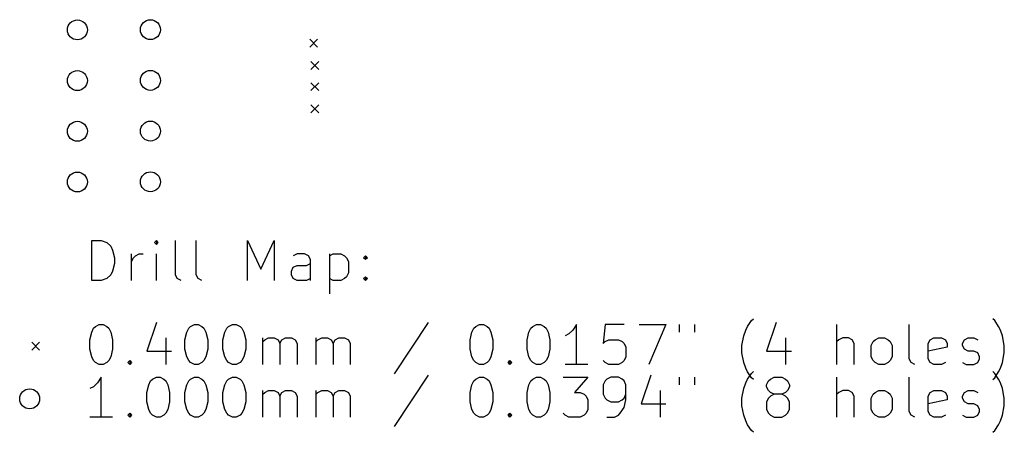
# Model space of a CAD drawing. Extents: x 122.8 to 172.1, y -88.9 to -68.3.
import ezdxf

# ---------------------------------------------------------------- set-up
doc = ezdxf.new("R2010")
doc.units = 0
doc.layers.add('BLACK', color=7, linetype='CONTINUOUS')

msp = doc.modelspace()

# ---------------------------------------------------------------- linework, layer by layer
at = {"layer": 'BLACK', "linetype": 'CONTINUOUS'}
for p, q in [((137.3156, -69.2436), (137.7156, -69.6436)), ((137.7156, -69.2436), (137.3156, -69.6436)), ((137.3664, -70.3612), (137.7664, -70.7612)), ((137.7664, -70.3612), (137.3664, -70.7612)), ((137.3664, -71.428), (137.7664, -71.828)), ((137.7664, -71.428), (137.3664, -71.828)), ((137.3664, -72.5456), (137.7664, -72.9456)), ((137.7664, -72.5456), (137.3664, -72.9456)), ((126.397368, -81.340038), (126.397368, -79.340038)), ((126.397368, -79.340038), (126.873558, -79.340038)), ((126.873558, -79.340038), (127.159273, -79.435276)), ((129.635463, -79.340038), (129.540225, -79.435276)), ((129.730701, -79.435276), (129.635463, -79.340038)), ((129.635463, -79.340038), (129.635463, -79.530514)), ((130.587844, -81.054323), (130.587844, -79.340038)), ((131.635463, -81.054323), (131.635463, -79.340038)), ((134.206892, -81.340038), (134.206892, -79.340038)), ((134.206892, -79.340038), (134.873559, -80.768609)), ((134.873559, -80.768609), (135.540225, -79.340038)), ((135.540225, -79.340038), (135.540225, -81.340038)), ((127.159273, -79.435276), (127.349749, -79.625752)), ((127.349749, -79.625752), (127.444987, -79.816228)), ((127.444987, -79.816228), (127.540225, -80.19718)), ((129.540225, -79.435276), (129.635463, -79.530514)), ((129.635463, -79.530514), (129.730701, -79.435276)), ((127.540225, -80.19718), (127.540225, -80.482895)), ((128.397368, -81.340038), (128.397368, -80.006704)), ((128.397368, -80.387657), (128.492606, -80.19718)), ((128.492606, -80.19718), (128.587844, -80.101942)), ((128.587844, -80.101942), (128.77832, -80.006704)), ((128.77832, -80.006704), (128.968797, -80.006704)), ((129.635463, -81.340038), (129.635463, -80.006704)), ((136.683082, -80.006704), (136.492606, -80.101942)), ((137.064035, -80.006704), (136.683082, -80.006704)), ((137.254511, -80.101942), (137.064035, -80.006704)), ((137.349749, -80.292419), (137.254511, -80.101942)), ((137.349749, -81.340038), (137.349749, -80.292419)), ((138.30213, -80.006704), (138.30213, -82.006704)), ((138.30213, -80.101942), (138.492606, -80.006704)), ((138.492606, -80.006704), (138.873559, -80.006704)), ((138.873559, -80.006704), (139.064035, -80.101942)), ((139.064035, -80.101942), (139.159273, -80.19718)), ((139.159273, -80.19718), (139.254511, -80.387657)), ((139.254511, -80.387657), (139.254511, -80.959085)), ((140.016416, -80.19718), (140.111654, -80.101942)), ((140.111654, -80.292419), (140.016416, -80.19718)), ((140.111654, -80.101942), (140.206892, -80.19718)), ((140.111654, -80.101942), (140.111654, -80.292419)), ((140.206892, -80.19718), (140.111654, -80.292419)), ((127.444987, -80.863847), (127.349749, -81.054323)), ((127.540225, -80.482895), (127.444987, -80.863847)), ((136.397368, -80.863847), (136.492606, -80.673371)), ((136.397368, -81.054323), (136.397368, -80.863847)), ((136.492606, -80.673371), (136.683082, -80.578133)), ((136.683082, -80.578133), (137.159273, -80.578133)), ((137.159273, -80.578133), (137.349749, -80.482895)), ((126.873558, -81.340038), (126.397368, -81.340038)), ((127.159273, -81.2448), (126.873558, -81.340038)), ((127.349749, -81.054323), (127.159273, -81.2448)), ((130.683082, -81.2448), (130.587844, -81.054323)), ((130.873558, -81.340038), (130.683082, -81.2448)), ((131.730701, -81.2448), (131.635463, -81.054323)), ((131.921177, -81.340038), (131.730701, -81.2448)), ((136.492606, -81.2448), (136.397368, -81.054323)), ((136.683082, -81.340038), (136.492606, -81.2448)), ((137.159273, -81.340038), (136.683082, -81.340038)), ((137.349749, -81.2448), (137.159273, -81.340038)), ((138.492606, -81.340038), (138.30213, -81.2448)), ((138.873559, -81.340038), (138.492606, -81.340038)), ((139.064035, -81.2448), (138.873559, -81.340038)), ((139.159273, -81.149561), (139.064035, -81.2448)), ((139.254511, -80.959085), (139.159273, -81.149561)), ((140.016416, -81.2448), (140.111654, -81.149561)), ((140.111654, -81.340038), (140.016416, -81.2448)), ((140.111654, -81.149561), (140.206892, -81.2448)), ((140.111654, -81.149561), (140.111654, -81.340038)), ((140.206892, -81.2448), (140.111654, -81.340038)), ((159.254514, -83.635276), (159.44499, -83.349561)), ((159.44499, -83.349561), (159.540229, -83.254323)), ((171.635468, -83.349561), (171.54023, -83.254323)), ((171.825944, -83.635276), (171.635468, -83.349561)), ((126.397368, -83.92099), (126.492606, -83.730514)), ((126.492606, -83.730514), (126.587844, -83.635276)), ((126.587844, -83.635276), (126.77832, -83.540038)), ((126.77832, -83.540038), (126.968797, -83.540038)), ((126.968797, -83.540038), (127.159273, -83.635276)), ((127.159273, -83.635276), (127.254511, -83.730514)), ((127.254511, -83.730514), (127.349749, -83.92099)), ((129.635463, -83.4448), (129.159273, -84.873371)), ((131.159273, -83.92099), (131.254511, -83.730514)), ((131.254511, -83.730514), (131.349749, -83.635276)), ((131.349749, -83.635276), (131.540225, -83.540038)), ((131.540225, -83.540038), (131.730702, -83.540038)), ((131.730702, -83.540038), (131.921178, -83.635276)), ((131.921178, -83.635276), (132.016416, -83.730514)), ((132.016416, -83.730514), (132.111654, -83.92099)), ((133.064035, -83.92099), (133.159273, -83.730514)), ((133.159273, -83.730514), (133.254511, -83.635276)), ((133.254511, -83.635276), (133.444987, -83.540038)), ((133.444987, -83.540038), (133.635464, -83.540038)), ((133.635464, -83.540038), (133.82594, -83.635276)), ((133.82594, -83.635276), (133.921178, -83.730514)), ((133.921178, -83.730514), (134.016416, -83.92099)), ((143.254512, -83.4448), (141.540227, -86.016228)), ((145.444989, -83.92099), (145.540227, -83.730514)), ((145.540227, -83.730514), (145.635465, -83.635276)), ((145.635465, -83.635276), (145.825941, -83.540038)), ((145.825941, -83.540038), (146.016418, -83.540038)), ((146.016418, -83.540038), (146.206894, -83.635276)), ((146.206894, -83.635276), (146.302132, -83.730514)), ((146.302132, -83.730514), (146.39737, -83.92099)), ((148.302132, -83.92099), (148.39737, -83.730514)), ((148.39737, -83.730514), (148.492608, -83.635276)), ((148.492608, -83.635276), (148.683084, -83.540038)), ((148.683084, -83.540038), (148.873561, -83.540038)), ((148.873561, -83.540038), (149.064037, -83.635276)), ((149.064037, -83.635276), (149.159275, -83.730514)), ((149.159275, -83.730514), (149.254513, -83.92099)), ((150.492608, -83.825752), (150.302132, -84.016228)), ((150.683084, -83.540038), (150.492608, -83.825752)), ((150.683084, -85.540038), (150.683084, -83.540038)), ((152.111656, -83.540038), (152.016418, -84.492419)), ((153.064037, -83.540038), (152.111656, -83.540038)), ((153.825942, -83.540038), (155.159275, -83.540038)), ((155.159275, -83.540038), (154.302132, -85.540038)), ((155.825942, -83.540038), (155.825942, -83.92099)), ((156.587847, -83.540038), (156.587847, -83.92099)), ((159.064038, -84.111466), (159.159276, -83.825752)), ((159.159276, -83.825752), (159.254514, -83.635276)), ((160.683085, -83.4448), (160.206895, -84.873371)), ((163.730705, -85.540038), (163.730705, -83.540038)), ((167.349753, -85.254323), (167.349753, -83.540038)), ((171.921182, -83.825752), (171.825944, -83.635276)), ((172.01642, -84.111466), (171.921182, -83.825752)), ((126.30213, -84.301942), (126.397368, -83.92099)), ((126.30213, -84.778133), (126.30213, -84.301942)), ((127.349749, -83.92099), (127.444987, -84.301942)), ((127.444987, -84.301942), (127.444987, -84.778133)), ((130.111654, -84.206704), (130.111654, -85.540038)), ((131.064035, -84.301942), (131.159273, -83.92099)), ((131.064035, -84.778133), (131.064035, -84.301942)), ((132.111654, -83.92099), (132.206892, -84.301942)), ((132.206892, -84.301942), (132.206892, -84.778133)), ((132.968797, -84.301942), (133.064035, -83.92099)), ((132.968797, -84.778133), (132.968797, -84.301942)), ((134.016416, -83.92099), (134.111654, -84.301942)), ((134.111654, -84.301942), (134.111654, -84.778133)), ((134.968797, -85.540038), (134.968797, -84.206704)), ((134.968797, -84.39718), (135.064035, -84.301942)), ((135.064035, -84.301942), (135.254511, -84.206704)), ((135.254511, -84.206704), (135.540226, -84.206704)), ((135.540226, -84.206704), (135.730702, -84.301942)), ((135.730702, -84.301942), (135.82594, -84.492419)), ((135.82594, -84.492419), (135.921178, -84.301942)), ((135.921178, -84.301942), (136.111654, -84.206704)), ((136.111654, -84.206704), (136.397368, -84.206704)), ((136.397368, -84.206704), (136.587845, -84.301942)), ((136.587845, -84.301942), (136.683083, -84.492419)), ((137.635464, -85.540038), (137.635464, -84.206704)), ((137.635464, -84.39718), (137.730702, -84.301942)), ((137.730702, -84.301942), (137.921178, -84.206704)), ((137.921178, -84.206704), (138.206893, -84.206704)), ((138.206893, -84.206704), (138.397369, -84.301942)), ((138.397369, -84.301942), (138.492607, -84.492419)), ((138.492607, -84.492419), (138.587845, -84.301942)), ((138.587845, -84.301942), (138.778321, -84.206704)), ((138.778321, -84.206704), (139.064035, -84.206704)), ((139.064035, -84.206704), (139.254512, -84.301942)), ((139.254512, -84.301942), (139.34975, -84.492419)), ((145.349751, -84.301942), (145.444989, -83.92099)), ((145.349751, -84.778133), (145.349751, -84.301942)), ((146.39737, -83.92099), (146.492608, -84.301942)), ((146.492608, -84.301942), (146.492608, -84.778133)), ((148.206894, -84.301942), (148.302132, -83.92099)), ((148.206894, -84.778133), (148.206894, -84.301942)), ((149.254513, -83.92099), (149.349751, -84.301942)), ((149.349751, -84.301942), (149.349751, -84.778133)), ((150.302132, -84.016228), (150.111656, -84.111466)), ((152.111656, -84.39718), (152.302132, -84.301942)), ((152.302132, -84.301942), (152.778323, -84.301942)), ((152.778323, -84.301942), (152.968799, -84.39718)), ((158.9688, -84.587657), (159.064038, -84.111466)), ((161.159276, -84.206704), (161.159276, -85.540038)), ((163.825943, -84.301942), (163.730705, -84.39718)), ((164.016419, -84.206704), (163.825943, -84.301942)), ((164.302134, -84.206704), (164.016419, -84.206704)), ((164.49261, -84.301942), (164.302134, -84.206704)), ((164.587848, -84.492419), (164.49261, -84.301942)), ((165.540229, -84.39718), (165.635467, -84.301942)), ((165.635467, -84.301942), (165.825943, -84.206704)), ((165.825943, -84.206704), (166.111658, -84.206704)), ((166.111658, -84.206704), (166.302134, -84.301942)), ((166.302134, -84.301942), (166.397372, -84.39718)), ((168.302134, -84.492419), (168.397372, -84.301942)), ((168.397372, -84.301942), (168.587848, -84.206704)), ((168.587848, -84.206704), (168.968801, -84.206704)), ((168.968801, -84.206704), (169.159277, -84.301942)), ((169.159277, -84.301942), (169.254515, -84.492419)), ((170.01642, -84.492419), (170.111658, -84.301942)), ((170.111658, -84.301942), (170.302134, -84.206704)), ((170.302134, -84.206704), (170.587848, -84.206704)), ((170.587848, -84.206704), (170.778325, -84.301942)), ((172.111658, -84.587657), (172.01642, -84.111466)), ((123.3896, -84.4252), (123.7896, -84.8252)), ((123.7896, -84.4252), (123.3896, -84.8252)), ((126.397368, -85.159085), (126.30213, -84.778133)), ((127.444987, -84.778133), (127.349749, -85.159085)), ((131.159273, -85.159085), (131.064035, -84.778133)), ((132.206892, -84.778133), (132.111654, -85.159085)), ((133.064035, -85.159085), (132.968797, -84.778133)), ((134.111654, -84.778133), (134.016416, -85.159085)), ((135.82594, -84.492419), (135.82594, -85.540038)), ((136.683083, -84.492419), (136.683083, -85.540038)), ((138.492607, -84.492419), (138.492607, -85.540038)), ((139.34975, -84.492419), (139.34975, -85.540038)), ((145.444989, -85.159085), (145.349751, -84.778133)), ((146.492608, -84.778133), (146.39737, -85.159085)), ((148.302132, -85.159085), (148.206894, -84.778133)), ((149.349751, -84.778133), (149.254513, -85.159085)), ((152.016418, -84.492419), (152.111656, -84.39718)), ((152.968799, -84.39718), (153.064037, -84.492419)), ((153.064037, -84.492419), (153.159275, -84.682895)), ((153.159275, -84.682895), (153.159275, -85.159085)), ((158.9688, -84.968609), (158.9688, -84.587657)), ((164.587848, -85.540038), (164.587848, -84.492419)), ((165.444991, -84.587657), (165.540229, -84.39718)), ((165.444991, -85.159085), (165.444991, -84.587657)), ((166.397372, -84.39718), (166.49261, -84.587657)), ((166.49261, -84.587657), (166.49261, -85.159085)), ((168.302134, -85.254323), (168.302134, -84.492419)), ((169.254515, -84.682895), (168.302134, -84.873371)), ((169.254515, -84.492419), (169.254515, -84.682895)), ((170.01642, -84.587657), (170.01642, -84.492419)), ((170.111658, -84.778133), (170.01642, -84.587657)), ((170.302134, -84.873371), (170.111658, -84.778133)), ((172.111658, -84.968609), (172.111658, -84.587657)), ((126.492606, -85.349561), (126.397368, -85.159085)), ((127.349749, -85.159085), (127.254511, -85.349561)), ((129.159273, -84.873371), (130.397368, -84.873371)), ((131.254511, -85.349561), (131.159273, -85.159085)), ((132.111654, -85.159085), (132.016416, -85.349561)), ((133.159273, -85.349561), (133.064035, -85.159085)), ((134.016416, -85.159085), (133.921178, -85.349561)), ((145.540227, -85.349561), (145.444989, -85.159085)), ((146.39737, -85.159085), (146.302132, -85.349561)), ((148.39737, -85.349561), (148.302132, -85.159085)), ((149.254513, -85.159085), (149.159275, -85.349561)), ((153.159275, -85.159085), (153.064037, -85.349561)), ((159.064038, -85.4448), (158.9688, -84.968609)), ((160.206895, -84.873371), (161.44499, -84.873371)), ((165.540229, -85.349561), (165.444991, -85.159085)), ((166.49261, -85.159085), (166.397372, -85.349561)), ((167.444991, -85.4448), (167.349753, -85.254323)), ((168.397372, -85.4448), (168.302134, -85.254323)), ((170.587848, -84.873371), (170.302134, -84.873371)), ((170.778325, -84.968609), (170.587848, -84.873371)), ((170.873563, -85.159085), (170.778325, -84.968609)), ((170.778325, -85.4448), (170.873563, -85.254323)), ((170.873563, -85.254323), (170.873563, -85.159085)), ((172.01642, -85.4448), (172.111658, -84.968609)), ((126.587844, -85.4448), (126.492606, -85.349561)), ((126.77832, -85.540038), (126.587844, -85.4448)), ((126.968797, -85.540038), (126.77832, -85.540038)), ((127.159273, -85.4448), (126.968797, -85.540038)), ((127.254511, -85.349561), (127.159273, -85.4448)), ((128.206892, -85.4448), (128.30213, -85.349561)), ((128.30213, -85.540038), (128.206892, -85.4448)), ((128.30213, -85.349561), (128.397368, -85.4448)), ((128.30213, -85.349561), (128.30213, -85.540038)), ((128.397368, -85.4448), (128.30213, -85.540038)), ((131.349749, -85.4448), (131.254511, -85.349561)), ((131.540225, -85.540038), (131.349749, -85.4448)), ((131.730702, -85.540038), (131.540225, -85.540038)), ((131.921178, -85.4448), (131.730702, -85.540038)), ((132.016416, -85.349561), (131.921178, -85.4448)), ((133.254511, -85.4448), (133.159273, -85.349561)), ((133.444987, -85.540038), (133.254511, -85.4448)), ((133.635464, -85.540038), (133.444987, -85.540038)), ((133.82594, -85.4448), (133.635464, -85.540038)), ((133.921178, -85.349561), (133.82594, -85.4448)), ((145.635465, -85.4448), (145.540227, -85.349561)), ((145.825941, -85.540038), (145.635465, -85.4448)), ((146.016418, -85.540038), (145.825941, -85.540038)), ((146.206894, -85.4448), (146.016418, -85.540038)), ((146.302132, -85.349561), (146.206894, -85.4448)), ((147.254513, -85.4448), (147.349751, -85.349561)), ((147.349751, -85.540038), (147.254513, -85.4448)), ((147.349751, -85.349561), (147.444989, -85.4448)), ((147.349751, -85.349561), (147.349751, -85.540038)), ((147.444989, -85.4448), (147.349751, -85.540038)), ((148.492608, -85.4448), (148.39737, -85.349561)), ((148.683084, -85.540038), (148.492608, -85.4448)), ((148.873561, -85.540038), (148.683084, -85.540038)), ((149.064037, -85.4448), (148.873561, -85.540038)), ((149.159275, -85.349561), (149.064037, -85.4448)), ((151.254513, -85.540038), (150.111656, -85.540038)), ((152.111656, -85.4448), (152.016418, -85.349561)), ((152.302132, -85.540038), (152.111656, -85.4448)), ((152.778323, -85.540038), (152.302132, -85.540038)), ((152.968799, -85.4448), (152.778323, -85.540038)), ((153.064037, -85.349561), (152.968799, -85.4448)), ((159.159276, -85.730514), (159.064038, -85.4448)), ((159.254514, -85.92099), (159.159276, -85.730514)), ((165.635467, -85.4448), (165.540229, -85.349561)), ((165.825943, -85.540038), (165.635467, -85.4448)), ((166.111658, -85.540038), (165.825943, -85.540038)), ((166.302134, -85.4448), (166.111658, -85.540038)), ((166.397372, -85.349561), (166.302134, -85.4448)), ((167.635467, -85.540038), (167.444991, -85.4448)), ((168.587848, -85.540038), (168.397372, -85.4448)), ((168.968801, -85.540038), (168.587848, -85.540038)), ((169.159277, -85.4448), (168.968801, -85.540038)), ((170.01642, -85.4448), (170.206896, -85.540038)), ((170.206896, -85.540038), (170.587848, -85.540038)), ((170.587848, -85.540038), (170.778325, -85.4448)), ((171.825944, -85.92099), (171.921182, -85.730514)), ((171.921182, -85.730514), (172.01642, -85.4448)), ((126.873558, -86.180038), (126.683082, -86.465752)), ((126.873558, -88.180038), (126.873558, -86.180038)), ((129.349749, -86.370514), (129.444987, -86.275276)), ((129.444987, -86.275276), (129.635463, -86.180038)), ((129.635463, -86.180038), (129.82594, -86.180038)), ((129.82594, -86.180038), (130.016416, -86.275276)), ((130.016416, -86.275276), (130.111654, -86.370514)), ((131.254511, -86.370514), (131.349749, -86.275276)), ((131.349749, -86.275276), (131.540225, -86.180038)), ((131.540225, -86.180038), (131.730702, -86.180038)), ((131.730702, -86.180038), (131.921178, -86.275276)), ((131.921178, -86.275276), (132.016416, -86.370514)), ((133.159273, -86.370514), (133.254511, -86.275276)), ((133.254511, -86.275276), (133.444987, -86.180038)), ((133.444987, -86.180038), (133.635464, -86.180038)), ((133.635464, -86.180038), (133.82594, -86.275276)), ((133.82594, -86.275276), (133.921178, -86.370514)), ((143.254512, -86.0848), (141.540227, -88.656228)), ((145.540227, -86.370514), (145.635465, -86.275276)), ((145.635465, -86.275276), (145.825941, -86.180038)), ((145.825941, -86.180038), (146.016418, -86.180038)), ((146.016418, -86.180038), (146.206894, -86.275276)), ((146.206894, -86.275276), (146.302132, -86.370514)), ((148.39737, -86.370514), (148.492608, -86.275276)), ((148.492608, -86.275276), (148.683084, -86.180038)), ((148.683084, -86.180038), (148.873561, -86.180038)), ((148.873561, -86.180038), (149.064037, -86.275276)), ((149.064037, -86.275276), (149.159275, -86.370514)), ((150.016418, -86.180038), (151.254513, -86.180038)), ((151.254513, -86.180038), (150.587846, -86.941942)), ((152.206894, -86.275276), (152.111656, -86.370514)), ((152.39737, -86.180038), (152.206894, -86.275276)), ((152.778323, -86.180038), (152.39737, -86.180038)), ((152.968799, -86.275276), (152.778323, -86.180038)), ((153.064037, -86.370514), (152.968799, -86.275276)), ((154.39737, -86.0848), (153.92118, -87.513371)), ((155.825942, -86.180038), (155.825942, -86.56099)), ((156.587847, -86.180038), (156.587847, -86.56099)), ((159.159276, -86.465752), (159.254514, -86.275276)), ((159.44499, -86.206704), (159.254514, -85.92099)), ((159.254514, -86.275276), (159.44499, -85.989561)), ((159.44499, -85.989561), (159.540229, -85.894323)), ((159.540229, -86.301942), (159.44499, -86.206704)), ((160.302133, -86.370514), (160.397371, -86.275276)), ((160.397371, -86.275276), (160.587847, -86.180038)), ((160.587847, -86.180038), (160.9688, -86.180038)), ((160.9688, -86.180038), (161.159276, -86.275276)), ((161.159276, -86.275276), (161.254514, -86.370514)), ((163.730705, -88.180038), (163.730705, -86.180038)), ((167.349753, -87.894323), (167.349753, -86.180038)), ((171.635468, -85.989561), (171.54023, -85.894323)), ((171.54023, -86.301942), (171.635468, -86.206704)), ((171.635468, -86.206704), (171.825944, -85.92099)), ((171.825944, -86.275276), (171.635468, -85.989561)), ((171.921182, -86.465752), (171.825944, -86.275276)), ((126.492606, -86.656228), (126.30213, -86.751466)), ((126.683082, -86.465752), (126.492606, -86.656228)), ((129.159273, -86.941942), (129.254511, -86.56099)), ((129.254511, -86.56099), (129.349749, -86.370514)), ((130.111654, -86.370514), (130.206892, -86.56099)), ((130.206892, -86.56099), (130.30213, -86.941942)), ((131.064035, -86.941942), (131.159273, -86.56099)), ((131.159273, -86.56099), (131.254511, -86.370514)), ((132.016416, -86.370514), (132.111654, -86.56099)), ((132.111654, -86.56099), (132.206892, -86.941942)), ((132.968797, -86.941942), (133.064035, -86.56099)), ((133.064035, -86.56099), (133.159273, -86.370514)), ((133.921178, -86.370514), (134.016416, -86.56099)), ((134.016416, -86.56099), (134.111654, -86.941942)), ((145.349751, -86.941942), (145.444989, -86.56099)), ((145.444989, -86.56099), (145.540227, -86.370514)), ((146.302132, -86.370514), (146.39737, -86.56099)), ((146.39737, -86.56099), (146.492608, -86.941942)), ((148.206894, -86.941942), (148.302132, -86.56099)), ((148.302132, -86.56099), (148.39737, -86.370514)), ((149.159275, -86.370514), (149.254513, -86.56099)), ((149.254513, -86.56099), (149.349751, -86.941942)), ((152.111656, -86.370514), (152.016418, -86.56099)), ((152.016418, -86.56099), (152.016418, -87.03718)), ((153.159275, -86.56099), (153.064037, -86.370514)), ((153.159275, -87.322895), (153.159275, -86.56099)), ((158.9688, -87.227657), (159.064038, -86.751466)), ((159.064038, -86.751466), (159.159276, -86.465752)), ((160.206895, -86.56099), (160.302133, -86.370514)), ((160.206895, -86.656228), (160.206895, -86.56099)), ((160.302133, -86.846704), (160.206895, -86.656228)), ((161.254514, -86.370514), (161.349752, -86.56099)), ((161.349752, -86.656228), (161.254514, -86.846704)), ((161.349752, -86.56099), (161.349752, -86.656228)), ((172.01642, -86.751466), (171.921182, -86.465752)), ((172.111658, -87.227657), (172.01642, -86.751466)), ((129.159273, -87.418133), (129.159273, -86.941942)), ((130.30213, -86.941942), (130.30213, -87.418133)), ((131.064035, -87.418133), (131.064035, -86.941942)), ((132.206892, -86.941942), (132.206892, -87.418133)), ((132.968797, -87.418133), (132.968797, -86.941942)), ((134.111654, -86.941942), (134.111654, -87.418133)), ((134.968797, -88.180038), (134.968797, -86.846704)), ((134.968797, -87.03718), (135.064035, -86.941942)), ((135.064035, -86.941942), (135.254511, -86.846704)), ((135.254511, -86.846704), (135.540226, -86.846704)), ((135.540226, -86.846704), (135.730702, -86.941942)), ((135.730702, -86.941942), (135.82594, -87.132419)), ((135.82594, -87.132419), (135.921178, -86.941942)), ((135.82594, -87.132419), (135.82594, -88.180038)), ((135.921178, -86.941942), (136.111654, -86.846704)), ((136.111654, -86.846704), (136.397368, -86.846704)), ((136.397368, -86.846704), (136.587845, -86.941942)), ((136.587845, -86.941942), (136.683083, -87.132419)), ((136.683083, -87.132419), (136.683083, -88.180038)), ((137.635464, -88.180038), (137.635464, -86.846704)), ((137.635464, -87.03718), (137.730702, -86.941942)), ((137.730702, -86.941942), (137.921178, -86.846704)), ((137.921178, -86.846704), (138.206893, -86.846704)), ((138.206893, -86.846704), (138.397369, -86.941942)), ((138.397369, -86.941942), (138.492607, -87.132419)), ((138.492607, -87.132419), (138.587845, -86.941942)), ((138.492607, -87.132419), (138.492607, -88.180038)), ((138.587845, -86.941942), (138.778321, -86.846704)), ((138.778321, -86.846704), (139.064035, -86.846704)), ((139.064035, -86.846704), (139.254512, -86.941942)), ((139.254512, -86.941942), (139.34975, -87.132419)), ((139.34975, -87.132419), (139.34975, -88.180038)), ((145.349751, -87.418133), (145.349751, -86.941942)), ((146.492608, -86.941942), (146.492608, -87.418133)), ((148.206894, -87.418133), (148.206894, -86.941942)), ((149.349751, -86.941942), (149.349751, -87.418133)), ((150.587846, -86.941942), (150.873561, -86.941942)), ((150.873561, -86.941942), (151.064037, -87.03718)), ((151.064037, -87.03718), (151.159275, -87.132419)), ((151.159275, -87.132419), (151.254513, -87.322895)), ((152.016418, -87.03718), (152.111656, -87.227657)), ((152.111656, -87.227657), (152.206894, -87.322895)), ((152.968799, -87.322895), (153.064037, -87.227657)), ((153.064037, -87.227657), (153.159275, -87.03718)), ((154.873561, -86.846704), (154.873561, -88.180038)), ((158.9688, -87.608609), (158.9688, -87.227657)), ((160.302133, -87.227657), (160.206895, -87.418133)), ((160.397371, -86.941942), (160.302133, -86.846704)), ((160.397371, -87.132419), (160.302133, -87.227657)), ((160.587847, -87.03718), (160.397371, -86.941942)), ((160.587847, -87.03718), (160.397371, -87.132419)), ((160.9688, -87.03718), (160.587847, -87.03718)), ((161.159276, -86.941942), (160.9688, -87.03718)), ((161.159276, -87.132419), (160.9688, -87.03718)), ((161.254514, -86.846704), (161.159276, -86.941942)), ((161.254514, -87.227657), (161.159276, -87.132419)), ((161.349752, -87.418133), (161.254514, -87.227657)), ((163.825943, -86.941942), (163.730705, -87.03718)), ((164.016419, -86.846704), (163.825943, -86.941942)), ((164.302134, -86.846704), (164.016419, -86.846704)), ((164.49261, -86.941942), (164.302134, -86.846704)), ((164.587848, -87.132419), (164.49261, -86.941942)), ((164.587848, -88.180038), (164.587848, -87.132419)), ((165.444991, -87.227657), (165.540229, -87.03718)), ((165.444991, -87.799085), (165.444991, -87.227657)), ((165.540229, -87.03718), (165.635467, -86.941942)), ((165.635467, -86.941942), (165.825943, -86.846704)), ((165.825943, -86.846704), (166.111658, -86.846704)), ((166.111658, -86.846704), (166.302134, -86.941942)), ((166.302134, -86.941942), (166.397372, -87.03718)), ((166.397372, -87.03718), (166.49261, -87.227657)), ((166.49261, -87.227657), (166.49261, -87.799085)), ((168.302134, -87.132419), (168.397372, -86.941942)), ((168.302134, -87.894323), (168.302134, -87.132419)), ((168.397372, -86.941942), (168.587848, -86.846704)), ((168.587848, -86.846704), (168.968801, -86.846704)), ((168.968801, -86.846704), (169.159277, -86.941942)), ((169.159277, -86.941942), (169.254515, -87.132419)), ((169.254515, -87.132419), (169.254515, -87.322895)), ((170.01642, -87.132419), (170.111658, -86.941942)), ((170.01642, -87.227657), (170.01642, -87.132419)), ((170.111658, -87.418133), (170.01642, -87.227657)), ((170.111658, -86.941942), (170.302134, -86.846704)), ((170.302134, -86.846704), (170.587848, -86.846704)), ((170.587848, -86.846704), (170.778325, -86.941942)), ((172.111658, -87.608609), (172.111658, -87.227657)), ((129.254511, -87.799085), (129.159273, -87.418133)), ((130.30213, -87.418133), (130.206892, -87.799085)), ((131.159273, -87.799085), (131.064035, -87.418133)), ((132.206892, -87.418133), (132.111654, -87.799085)), ((133.064035, -87.799085), (132.968797, -87.418133)), ((134.111654, -87.418133), (134.016416, -87.799085)), ((145.444989, -87.799085), (145.349751, -87.418133)), ((146.492608, -87.418133), (146.39737, -87.799085)), ((148.302132, -87.799085), (148.206894, -87.418133)), ((149.349751, -87.418133), (149.254513, -87.799085)), ((151.254513, -87.322895), (151.254513, -87.799085)), ((152.206894, -87.322895), (152.39737, -87.418133)), ((152.39737, -87.418133), (152.778323, -87.418133)), ((152.778323, -87.418133), (152.968799, -87.322895)), ((152.873561, -87.989561), (153.064037, -87.703847)), ((153.064037, -87.703847), (153.159275, -87.322895)), ((153.92118, -87.513371), (155.159275, -87.513371)), ((159.064038, -88.0848), (158.9688, -87.608609)), ((160.206895, -87.418133), (160.206895, -87.799085)), ((161.349752, -87.799085), (161.349752, -87.418133)), ((169.254515, -87.322895), (168.302134, -87.513371)), ((170.302134, -87.513371), (170.111658, -87.418133)), ((170.587848, -87.513371), (170.302134, -87.513371)), ((170.778325, -87.608609), (170.587848, -87.513371)), ((170.873563, -87.799085), (170.778325, -87.608609)), ((172.01642, -88.0848), (172.111658, -87.608609)), ((127.444987, -88.180038), (126.30213, -88.180038)), ((128.206892, -88.0848), (128.30213, -87.989561)), ((128.30213, -88.180038), (128.206892, -88.0848)), ((128.30213, -87.989561), (128.397368, -88.0848)), ((128.30213, -87.989561), (128.30213, -88.180038)), ((128.397368, -88.0848), (128.30213, -88.180038)), ((129.349749, -87.989561), (129.254511, -87.799085)), ((129.444987, -88.0848), (129.349749, -87.989561)), ((129.635463, -88.180038), (129.444987, -88.0848)), ((129.82594, -88.180038), (129.635463, -88.180038)), ((130.016416, -88.0848), (129.82594, -88.180038)), ((130.111654, -87.989561), (130.016416, -88.0848)), ((130.206892, -87.799085), (130.111654, -87.989561)), ((131.254511, -87.989561), (131.159273, -87.799085)), ((131.349749, -88.0848), (131.254511, -87.989561)), ((131.540225, -88.180038), (131.349749, -88.0848)), ((131.730702, -88.180038), (131.540225, -88.180038)), ((131.921178, -88.0848), (131.730702, -88.180038)), ((132.016416, -87.989561), (131.921178, -88.0848)), ((132.111654, -87.799085), (132.016416, -87.989561)), ((133.159273, -87.989561), (133.064035, -87.799085)), ((133.254511, -88.0848), (133.159273, -87.989561)), ((133.444987, -88.180038), (133.254511, -88.0848)), ((133.635464, -88.180038), (133.444987, -88.180038)), ((133.82594, -88.0848), (133.635464, -88.180038)), ((133.921178, -87.989561), (133.82594, -88.0848)), ((134.016416, -87.799085), (133.921178, -87.989561)), ((145.540227, -87.989561), (145.444989, -87.799085)), ((145.635465, -88.0848), (145.540227, -87.989561)), ((145.825941, -88.180038), (145.635465, -88.0848)), ((146.016418, -88.180038), (145.825941, -88.180038)), ((146.206894, -88.0848), (146.016418, -88.180038)), ((146.302132, -87.989561), (146.206894, -88.0848)), ((146.39737, -87.799085), (146.302132, -87.989561)), ((147.254513, -88.0848), (147.349751, -87.989561)), ((147.349751, -88.180038), (147.254513, -88.0848)), ((147.349751, -87.989561), (147.444989, -88.0848)), ((147.349751, -87.989561), (147.349751, -88.180038)), ((147.444989, -88.0848), (147.349751, -88.180038)), ((148.39737, -87.989561), (148.302132, -87.799085)), ((148.492608, -88.0848), (148.39737, -87.989561)), ((148.683084, -88.180038), (148.492608, -88.0848)), ((148.873561, -88.180038), (148.683084, -88.180038)), ((149.064037, -88.0848), (148.873561, -88.180038)), ((149.159275, -87.989561), (149.064037, -88.0848)), ((149.254513, -87.799085), (149.159275, -87.989561)), ((150.111656, -88.0848), (150.016418, -87.989561)), ((150.302132, -88.180038), (150.111656, -88.0848)), ((150.873561, -88.180038), (150.302132, -88.180038)), ((151.064037, -88.0848), (150.873561, -88.180038)), ((151.159275, -87.989561), (151.064037, -88.0848)), ((151.254513, -87.799085), (151.159275, -87.989561)), ((152.206894, -88.180038), (152.587846, -88.180038)), ((152.587846, -88.180038), (152.778323, -88.0848)), ((152.778323, -88.0848), (152.873561, -87.989561)), ((159.159276, -88.370514), (159.064038, -88.0848)), ((160.206895, -87.799085), (160.302133, -87.989561)), ((160.302133, -87.989561), (160.397371, -88.0848)), ((160.397371, -88.0848), (160.587847, -88.180038)), ((160.587847, -88.180038), (160.9688, -88.180038)), ((160.9688, -88.180038), (161.159276, -88.0848)), ((161.159276, -88.0848), (161.254514, -87.989561)), ((161.254514, -87.989561), (161.349752, -87.799085)), ((165.540229, -87.989561), (165.444991, -87.799085)), ((165.635467, -88.0848), (165.540229, -87.989561)), ((165.825943, -88.180038), (165.635467, -88.0848)), ((166.111658, -88.180038), (165.825943, -88.180038)), ((166.302134, -88.0848), (166.111658, -88.180038)), ((166.397372, -87.989561), (166.302134, -88.0848)), ((166.49261, -87.799085), (166.397372, -87.989561)), ((167.444991, -88.0848), (167.349753, -87.894323)), ((167.635467, -88.180038), (167.444991, -88.0848)), ((168.397372, -88.0848), (168.302134, -87.894323)), ((168.587848, -88.180038), (168.397372, -88.0848)), ((168.968801, -88.180038), (168.587848, -88.180038)), ((169.159277, -88.0848), (168.968801, -88.180038)), ((170.01642, -88.0848), (170.206896, -88.180038)), ((170.206896, -88.180038), (170.587848, -88.180038)), ((170.587848, -88.180038), (170.778325, -88.0848)), ((170.778325, -88.0848), (170.873563, -87.894323)), ((170.873563, -87.894323), (170.873563, -87.799085)), ((171.921182, -88.370514), (172.01642, -88.0848)), ((159.254514, -88.56099), (159.159276, -88.370514)), ((159.44499, -88.846704), (159.254514, -88.56099)), ((171.635468, -88.846704), (171.825944, -88.56099)), ((171.825944, -88.56099), (171.921182, -88.370514)), ((159.540229, -88.941942), (159.44499, -88.846704)), ((171.54023, -88.941942), (171.635468, -88.846704))]:
    msp.add_line(p, q, dxfattribs=at)
at = {"layer": 'BLACK'}
for centre in [(125.6792, -68.7832), (129.3368, -68.7732), (125.6792, -71.3232), (129.3368, -71.3132), (125.6792, -73.8632), (129.3368, -73.8532), (125.6792, -76.4032), (129.3368, -76.3932), (123.2896, -87.2652)]:
    msp.add_circle(centre, 0.5, dxfattribs=at)

doc.saveas('drawing.dxf')
